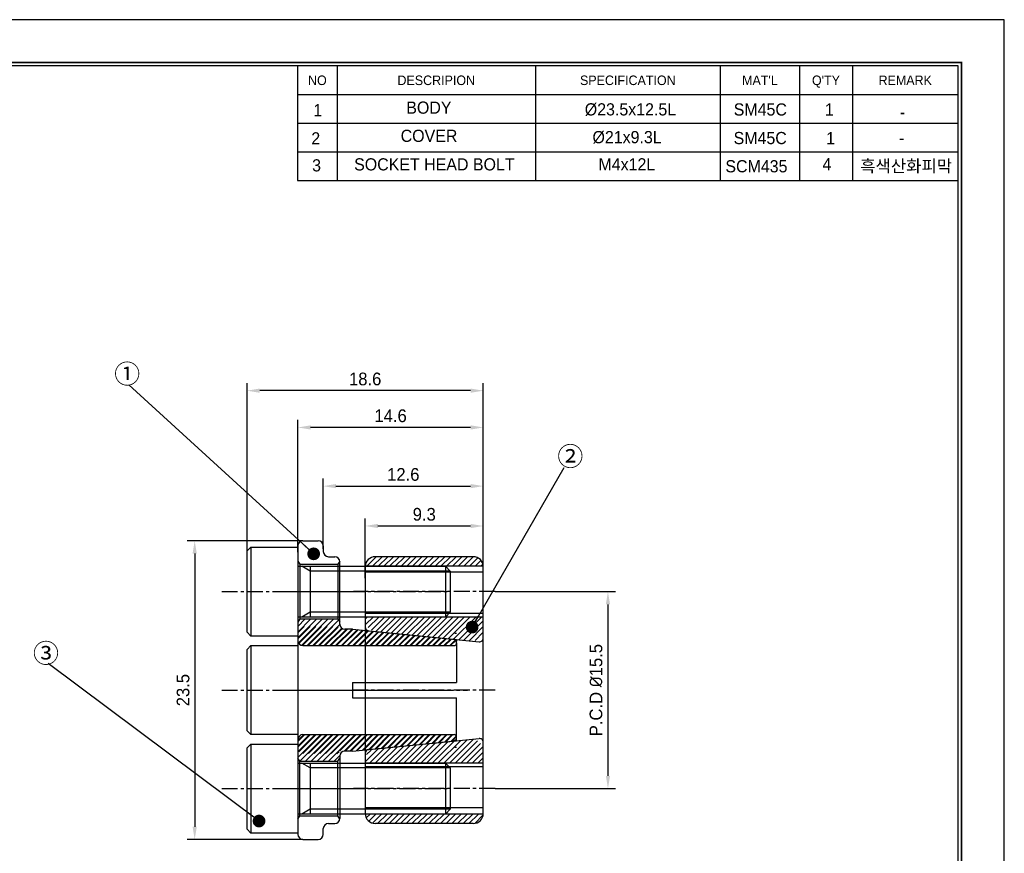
# Model space of a CAD drawing. Header units: millimetres. Extents: x -29 to 5648, y -387 to 1212.
# Tile 3 of 3: x 1723 to 1801, y 1147 to 1212. Entities that reach past the tile are written whole.
import ezdxf
from ezdxf.enums import TextEntityAlignment as Align

# ---------------------------------------------------------------- set-up
doc = ezdxf.new("R2010")
doc.units = ezdxf.units.MM
doc.linetypes.add('CENTER', pattern=[2, 1.25, -0.25, 0.25, -0.25])
doc.linetypes.add('PHANTOM', pattern=[2.5, 1.25, -0.25, 0.25, -0.25, 0.25, -0.25])
doc.layers.get('0').update_dxf_attribs({"linetype": 'CONTINUOUS'})
doc.layers.get('Defpoints').update_dxf_attribs({"linetype": 'CONTINUOUS'})
for name, color, linetype in [('5', 7, 'CONTINUOUS'), ('7', 7, 'CONTINUOUS'), ('CL', 1, 'CENTER'), ('EXTCNT-LMEC0', 7, 'CONTINUOUS'), ('FL', 3, 'CONTINUOUS'), ('가는실선', 1, 'CONTINUOUS'), ('가상선', 5, 'PHANTOM'), ('외형선', 3, 'CONTINUOUS'), ('중심선', 1, 'CENTER')]:
    doc.layers.add(name, color=color, linetype=linetype)
doc.styles.get("Standard").update_dxf_attribs({"font": 'gulim.ttc'})
doc.dimstyles.new('2.5', dxfattribs={"dimtxt": 2.5, "dimasz": 2.5, "dimexe": 0.6, "dimexo": 0, "dimgap": 0.4, "dimtad": 1, "dimdec": 3, "dimzin": 11, "dimdsep": 46, "dimtxsty": 'Standard', "dimcen": 0, "dimclrd": 5, "dimclre": 5, "dimclrt": 3, "dimadec": 0, "dimazin": 0, "dimtfac": 0.6, "dimtdec": 3, "dimtmove": 0, "dimatfit": 3, "dimfxl": 0, "dimtolj": 1, "dimtzin": 11, "dimarcsym": 0})

# ---------------------------------------------------------------- blocks, each defined once
blk = doc.blocks.new('란표제')
at = {"layer": '7', "color": 0}
for p, q in [((297, 210), (0, 210)), ((297, 0), (297, 210))]:
    blk.add_line(p, q, dxfattribs=at)
at = {"layer": '7'}
for p, q in [((190, 203), (190, 185.67)), ((196, 203), (196, 185.67)), ((226, 203), (226, 185.67)), ((254, 203), (254, 185.67)), ((266, 203), (266, 185.67)), ((274, 203), (274, 185.67)), ((190, 198.67), (290, 198.67)), ((190, 194.34), (290, 194.34)), ((190, 190), (290, 190)), ((190, 185.67), (290, 185.67))]:
    blk.add_line(p, q, dxfattribs=at)
at = {"layer": '7', "const_width": 0.25}
blk.add_lwpolyline([(290.5, 6.5), (290.5, 203.5), (10, 203.5), (10, 6.5)], close=True, dxfattribs=at)
at = {"layer": '7'}
blk.add_lwpolyline([(290, 7), (290, 203), (10.5, 203), (10.5, 7)], close=True, dxfattribs=at)
at = {"layer": '5', "ltscale": 0.5}
for tag, p, height in [('도번', (251.18, 15.64), 2.5), ('SCALE', (253.78, 9.55), 1.2), ('DATE', (277.02, 9.51), 1.2)]:
    blk.add_attdef(tag, p, '', height=height, dxfattribs=at)
at = {"layer": '7'}
for s, p in [('NO', (193, 200.83)), ('DESCRIPION', (211, 200.83)), ('SPECIFICATION', (240, 200.83)), ("MAT'L", (260, 200.83)), ("Q'TY", (270, 200.83)), ('REMARK', (282, 200.83))]:
    blk.add_text(s, height=1.444, dxfattribs=at).set_placement(p, align=Align.MIDDLE_CENTER)
for tag, p in [('필렛', (179.25, 10.9)), ('모따기', (179.25, 8.3))]:
    blk.add_attdef(tag, text='', height=1.15, dxfattribs=at).set_placement(p, align=Align.MIDDLE_LEFT)
blk = doc.blocks.new('*D2682')
at = {"color": 5, "lineweight": -2, "ltscale": 5}
for p, q in [((1745.09, 1170.33), (1745.09, 1180.75)), ((1759.689, 1168.301), (1759.689, 1180.75)), ((1758.689, 1180.15), (1746.09, 1180.15))]:
    blk.add_line(p, q, dxfattribs=at)
at = {"color": 5}
for points in [[(1746.09, 1180.317), (1746.09, 1179.984), (1745.09, 1180.15)], [(1758.689, 1179.984), (1758.689, 1180.317), (1759.689, 1180.15)]]:
    blk.add_solid(points, dxfattribs=at)
at = {"layer": 'Defpoints', "color": 0}
for p in [(1745.09, 1180.15), (1745.09, 1170.33), (1759.689, 1168.301)]:
    blk.add_point(p, dxfattribs=at)
at = {"color": 3, "ltscale": 5, "insert": (1752.389, 1181.064), "char_height": 1, "attachment_point": 5}
blk.add_mtext('\\A1;\\A1;14.6', dxfattribs=at)
blk = doc.blocks.new('*D2683')
at = {"color": 5, "lineweight": -2, "ltscale": 5}
for p, q in [((1750.389, 1168.301), (1750.389, 1172.997)), ((1759.689, 1168.301), (1759.689, 1172.997)), ((1751.389, 1172.397), (1758.689, 1172.397))]:
    blk.add_line(p, q, dxfattribs=at)
at = {"color": 5}
for points in [[(1751.389, 1172.563), (1751.389, 1172.23), (1750.389, 1172.397)], [(1758.689, 1172.23), (1758.689, 1172.563), (1759.689, 1172.397)]]:
    blk.add_solid(points, dxfattribs=at)
at = {"layer": 'Defpoints', "color": 0}
for p in [(1759.689, 1172.397), (1750.389, 1168.301), (1759.689, 1168.301)]:
    blk.add_point(p, dxfattribs=at)
at = {"color": 3, "ltscale": 5, "insert": (1755.039, 1173.309), "char_height": 1, "attachment_point": 5}
blk.add_mtext('\\A1;9.3', dxfattribs=at)
blk = doc.blocks.new('*D2684')
at = {"color": 5, "lineweight": -2, "ltscale": 5}
for p, q in [((1741.09, 1170.43), (1741.09, 1183.646)), ((1758.689, 1183.046), (1742.09, 1183.046)), ((1759.689, 1166.68), (1759.689, 1183.646))]:
    blk.add_line(p, q, dxfattribs=at)
at = {"color": 5}
for points in [[(1742.09, 1183.213), (1742.09, 1182.879), (1741.09, 1183.046)], [(1758.689, 1182.879), (1758.689, 1183.213), (1759.689, 1183.046)]]:
    blk.add_solid(points, dxfattribs=at)
at = {"layer": 'Defpoints', "color": 0}
for p in [(1741.09, 1183.046), (1741.09, 1170.43), (1759.689, 1166.68)]:
    blk.add_point(p, dxfattribs=at)
at = {"color": 3, "ltscale": 5, "insert": (1750.389, 1183.96), "char_height": 1, "attachment_point": 5}
blk.add_mtext('\\A1;\\A1;18.6', dxfattribs=at)
blk = doc.blocks.new('SAPL-A-7-21-B')
at = {"ltscale": 5}
h = blk.add_hatch(dxfattribs=at)
h.set_pattern_fill('ANSI31', color=5, scale=0.1, style=0)
h.set_pattern_definition([(45, (-1514.0507, -1243.7629), (-0.224506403, 0.224506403), [])])
h.paths.add_polyline_path([(12.5, -3.7, 0.414214), (12.3, -3.5), (0.4, -3.5, 0.414214), (0, -3.9), (0, -5.35), (0.166, -5.6), (3.134, -5.6), (3.3, -5.35), (3.3, -5.2, -0.414214), (3.7, -4.8), (4.3, -4.8), (12.23, -4.007, 0.385317), (12.5, -3.709)])
h.paths.add_polyline_path([(12.23, 4.007), (4.3, 4.8), (3.7, 4.8, -0.414214), (3.3, 5.2), (3.3, 5.35), (3.134, 5.6), (0.166, 5.6), (0, 5.35), (0, 3.9, 0.414214), (0.4, 3.5), (12.3, 3.5, 0.414214), (12.5, 3.7, 0.007084), (12.5, 3.709, 0.385317)])
at = {"layer": '가상선'}
for p, q in [((12.365, 4.494), (12.5, 4.48)), ((12.365, 3.994), (12.5, 3.98)), ((12.5, 3.98), (12.5, 3.844)), ((12.5, -3.98), (12.5, -3.844)), ((12.365, -3.994), (12.5, -3.98)), ((12.365, -4.494), (12.5, -4.48))]:
    blk.add_line(p, q, dxfattribs=at)
at = {"layer": '외형선'}
for p, q in [((0.4, 11.75), (1.6, 11.75)), ((0, 11.35), (0, -11.35)), ((2, 11.35), (2, 10.9)), ((0.003, 10.146), (0.166, 9.9)), ((2.4, 10.5), (2.9, 10.5)), ((3.297, 10.146), (3.134, 9.9)), ((3.3, 5.2), (3.3, 10.1)), ((0.166, 9.9), (0.166, 5.6)), ((0.166, 9.9), (3.134, 9.9)), ((3.134, 9.9), (3.134, 5.6)), ((0.166, 5.6), (0, 5.35)), ((0.166, 5.6), (3.134, 5.6)), ((3.134, 5.6), (3.3, 5.35)), ((4.3, 4.8), (3.7, 4.8)), ((4.3, 4.8), (12.23, 4.007)), ((0.4, 3.5), (12.3, 3.5)), ((0.4, 3.5), (12.3, 3.5)), ((12.5, 3.709), (12.5, 0.6)), ((4.3, 0.6), (12.5, 0.6)), ((4.3, 0.6), (4.3, -0.6)), ((4.3, -0.6), (12.5, -0.6)), ((12.5, -3.709), (12.5, -0.6)), ((0.4, -3.5), (12.3, -3.5)), ((0.4, -3.5), (12.3, -3.5)), ((4.3, -4.8), (12.23, -4.007)), ((0.166, -5.6), (0, -5.35)), ((3.134, -5.6), (3.3, -5.35)), ((3.3, -5.2), (3.3, -10.1)), ((4.3, -4.8), (3.7, -4.8)), ((0.166, -9.9), (0.166, -5.6)), ((0.166, -5.6), (3.134, -5.6)), ((3.134, -9.9), (3.134, -5.6)), ((0.003, -10.146), (0.166, -9.9)), ((0.166, -9.9), (3.134, -9.9)), ((3.297, -10.146), (3.134, -9.9)), ((2.4, -10.5), (2.9, -10.5)), ((2, -11.35), (2, -10.9)), ((0.4, -11.75), (1.6, -11.75))]:
    blk.add_line(p, q, dxfattribs=at)
for centre, radius, start, end in [((0.4, 11.35), 0.4, 90, 180), ((1.6, 11.35), 0.4, 0, 90), ((2.4, 10.9), 0.4, 180, 270), ((2.9, 10.1), 0.4, 0, 90), ((3.7, 5.2), 0.4, 180, 270), ((0.4, 3.9), 0.4, 180, 270), ((12.2, 3.709), 0.3, 0, 84.29), ((12.3, 3.7), 0.2, 270, 0), ((0.4, -3.9), 0.4, 90, 180), ((12.2, -3.709), 0.3, 275.71, 0), ((12.3, -3.7), 0.2, 0, 90), ((3.7, -5.2), 0.4, 90, 180), ((2.4, -10.9), 0.4, 90, 180), ((2.9, -10.1), 0.4, 270, 0), ((0.4, -11.35), 0.4, 180, 270), ((1.6, -11.35), 0.4, 270, 0)]:
    blk.add_arc(centre, radius, start, end, dxfattribs=at)
at = {"layer": '중심선'}
for p, q in [((-1, 7.75), (4.3, 7.75)), ((-1, 0), (13.344, 0)), ((-1, -7.75), (4.3, -7.75))]:
    blk.add_line(p, q, dxfattribs=at)
blk = doc.blocks.new('SAPL-A-7-21-C')
at = {"ltscale": 5}
h = blk.add_hatch(dxfattribs=at)
h.set_pattern_fill('ANSI31', color=5, scale=0.1, style=0)
h.set_pattern_definition([(45, (-765.08552, -705.62848), (-0.2245064, 0.2245064), [])])
h.paths.add_polyline_path([(0.8, -10.5), (8.5, -10.5, 0.396012), (9.298, -9.75), (6.322, -9.75), (0.002, -9.75, 0.396012)])
h.paths.add_polyline_path([(0.81, -4.624, 0.385317), (0, -5.519), (0, -5.75), (6.322, -5.75), (9.3, -5.75), (9.3, -4.769, 0.443713), (8.31, -3.874), (7.201, -3.985), (6.931, -4.012)])
h.paths.add_polyline_path([(7.201, 3.985), (8.31, 3.874, 0.443713), (9.3, 4.769), (9.3, 5.75), (6.322, 5.75), (0, 5.75), (0, 5.519, 0.385317), (0.81, 4.624), (6.931, 4.012)])
h.paths.add_polyline_path([(6.322, 9.75), (9.298, 9.75, 0.396012), (8.5, 10.5), (0.8, 10.5, 0.396012), (0.002, 9.75)])
at = {"layer": '가는실선'}
for p, q in [((9.3, 9.75), (0, 9.75)), ((9.3, 5.75), (0.057, 5.75)), ((9.3, -5.75), (0.057, -5.75)), ((9.3, -9.75), (0, -9.75))]:
    blk.add_line(p, q, dxfattribs=at)
at = {"layer": '외형선'}
for p, q in [((8.5, 10.5), (0.8, 10.5)), ((0, 9.7), (0, -9.7)), ((9.3, -9.7), (9.3, 9.7)), ((9.3, 9.271), (0, 9.271)), ((9.3, 6.029), (0, 6.029)), ((0.27, 4.678), (8.97, 3.808)), ((0.27, -4.678), (8.97, -3.808)), ((9.3, -6.029), (0, -6.029)), ((9.3, -9.271), (0, -9.271)), ((8.5, -10.5), (0.8, -10.5))]:
    blk.add_line(p, q, dxfattribs=at)
for centre, radius, start, end in [((0.8, 9.7), 0.8, 90, 180), ((8.5, 9.7), 0.8, 0, 90), ((0.3, 4.976), 0.3, 180, 264.29), ((9, 4.106), 0.3, 264.29, 0), ((9, -4.106), 0.3, 0, 95.71), ((0.3, -4.976), 0.3, 95.71, 180), ((0.8, -9.7), 0.8, 180, 270), ((8.5, -9.7), 0.8, 270, 0)]:
    blk.add_arc(centre, radius, start, end, dxfattribs=at)
at = {"layer": '중심선'}
for p, q in [((10.23, 7.75), (-0.93, 7.75)), ((10.23, 0), (-0.93, 0)), ((10.23, -7.75), (-0.93, -7.75))]:
    blk.add_line(p, q, dxfattribs=at)
blk = doc.blocks.new('*D2685')
at = {"color": 5, "lineweight": -2, "ltscale": 5}
for p, q in [((1747.09, 1170.605), (1747.09, 1176.132)), ((1759.689, 1169.23), (1759.689, 1176.132)), ((1748.09, 1175.532), (1758.689, 1175.532))]:
    blk.add_line(p, q, dxfattribs=at)
at = {"color": 5}
for points in [[(1748.09, 1175.699), (1748.09, 1175.366), (1747.09, 1175.532)], [(1758.689, 1175.366), (1758.689, 1175.699), (1759.689, 1175.532)]]:
    blk.add_solid(points, dxfattribs=at)
at = {"layer": 'Defpoints', "color": 0}
for p in [(1759.689, 1175.532), (1747.09, 1170.605), (1759.689, 1169.23)]:
    blk.add_point(p, dxfattribs=at)
at = {"color": 3, "ltscale": 5, "insert": (1753.389, 1176.446), "char_height": 1, "attachment_point": 5}
blk.add_mtext('\\A1;\\A1;12.6', dxfattribs=at)
blk = doc.blocks.new('*D2686')
at = {"color": 5, "lineweight": -2, "ltscale": 5}
for p, q in [((1745.49, 1171.23), (1736.366, 1171.23)), ((1736.966, 1170.23), (1736.966, 1148.73)), ((1745.49, 1147.73), (1736.366, 1147.73))]:
    blk.add_line(p, q, dxfattribs=at)
at = {"color": 5}
for points in [[(1737.133, 1170.23), (1736.799, 1170.23), (1736.966, 1171.23)], [(1736.799, 1148.73), (1737.133, 1148.73), (1736.966, 1147.73)]]:
    blk.add_solid(points, dxfattribs=at)
at = {"layer": 'Defpoints', "color": 0}
for p in [(1745.49, 1171.23), (1736.966, 1147.73), (1745.49, 1147.73)]:
    blk.add_point(p, dxfattribs=at)
at = {"color": 3, "ltscale": 5, "insert": (1736.053, 1159.48), "char_height": 1, "attachment_point": 5, "rotation": 90}
blk.add_mtext('\\A1;23.5', dxfattribs=at)
blk = doc.blocks.new('*D2687')
at = {"color": 5, "lineweight": -2, "ltscale": 5}
for p, q in [((1760.619, 1167.23), (1770.101, 1167.23)), ((1769.501, 1166.23), (1769.501, 1152.73)), ((1760.619, 1151.73), (1770.101, 1151.73))]:
    blk.add_line(p, q, dxfattribs=at)
at = {"color": 5}
for points in [[(1769.668, 1166.23), (1769.335, 1166.23), (1769.501, 1167.23)], [(1769.335, 1152.73), (1769.668, 1152.73), (1769.501, 1151.73)]]:
    blk.add_solid(points, dxfattribs=at)
at = {"layer": 'Defpoints', "color": 0}
for p in [(1760.619, 1167.23), (1760.619, 1151.73), (1769.501, 1151.73)]:
    blk.add_point(p, dxfattribs=at)
at = {"color": 3, "ltscale": 5, "insert": (1768.563, 1159.48), "char_height": 1, "attachment_point": 5, "rotation": 90}
blk.add_mtext('\\A1;\\A1;P.C.D {\\fISOCPEUR|b0|i0|c0|p22;%%C}15.5', dxfattribs=at)

msp = doc.modelspace()

# ---------------------------------------------------------------- hatches: boundary and pattern name
at = {"ltscale": 5}
h = msp.add_hatch(dxfattribs=at)
h.set_pattern_fill('ANSI31', color=5, scale=0.1, style=0)
h.set_pattern_definition([(45, (320.3805, 95.33286), (-0.224506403, 0.224506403), [])])
h.paths.add_polyline_path([(1757.5895, 1163.1886, 0.3853166), (1757.3194, 1163.4871), (1749.3895, 1164.2801), (1748.7895, 1164.2801, -0.4142136), (1748.3895, 1164.6801), (1748.3895, 1164.2301), (1748.2234, 1164.4801), (1745.2556, 1164.4801), (1745.0895, 1164.2301), (1745.0895, 1163.3801, 0.4142136), (1745.4895, 1162.9801), (1757.3895, 1162.9801, 0.4142136), (1757.5895, 1163.1801)])
h.paths.add_polyline_path([(1757.3895, 1155.9801), (1745.4895, 1155.9801, 0.4142136), (1745.0895, 1155.5801), (1745.0895, 1154.7301), (1745.2556, 1154.4801), (1748.2234, 1154.4801), (1748.3895, 1154.7301), (1748.3895, 1154.2802, -0.4142136), (1748.7895, 1154.6802), (1749.3895, 1154.6802), (1757.3194, 1155.4731, 0.3853166), (1757.5895, 1155.7716), (1757.5895, 1155.7801, 0.4142136)])

# ---------------------------------------------------------------- linework, layer by layer
at = {"layer": 'CL'}
for p, q in [((1739.0895, 1167.2301), (1757.0895, 1167.2301)), ((1739.0895, 1159.4801), (1757.0895, 1159.4801)), ((1739.0895, 1151.7301), (1757.0895, 1151.7301))]:
    msp.add_line(p, q, dxfattribs=at)
at = {"layer": 'EXTCNT-LMEC0'}
for p, q in [((1741.0895, 1170.4301), (1741.3895, 1170.7301)), ((1741.3895, 1170.7301), (1745.0895, 1170.7301)), ((1741.3895, 1170.7301), (1741.3895, 1163.7301)), ((1745.0895, 1170.7301), (1745.0895, 1163.7301)), ((1741.0895, 1164.0301), (1741.0895, 1170.4301)), ((1745.0895, 1169.2301), (1756.7106, 1169.2301)), ((1746.0458, 1169.2301), (1746.0458, 1165.2301)), ((1756.7106, 1169.2301), (1756.7106, 1165.2301)), ((1756.7106, 1169.2301), (1757.0895, 1168.8513)), ((1757.0895, 1168.8513), (1757.0895, 1165.609)), ((1756.7106, 1165.2301), (1745.0895, 1165.2301)), ((1757.0895, 1165.609), (1756.7106, 1165.2301)), ((1741.3895, 1163.7301), (1741.0895, 1164.0301)), ((1745.0895, 1163.7301), (1741.3895, 1163.7301)), ((1741.0895, 1162.6801), (1741.3895, 1162.9801)), ((1741.3895, 1162.9801), (1745.0895, 1162.9801)), ((1741.3895, 1162.9801), (1741.3895, 1155.9801)), ((1745.0895, 1162.9801), (1745.0895, 1155.9801)), ((1741.0895, 1156.2801), (1741.0895, 1162.6801)), ((1741.3895, 1155.9801), (1741.0895, 1156.2801)), ((1745.0895, 1155.9801), (1741.3895, 1155.9801)), ((1741.0895, 1154.9301), (1741.3895, 1155.2301)), ((1741.3895, 1155.2301), (1745.0895, 1155.2301)), ((1741.3895, 1155.2301), (1741.3895, 1148.2301)), ((1745.0895, 1155.2301), (1745.0895, 1148.2301)), ((1741.0895, 1148.5301), (1741.0895, 1154.9301)), ((1745.0895, 1153.7301), (1756.7106, 1153.7301)), ((1746.0458, 1153.7301), (1746.0458, 1149.7301)), ((1756.7106, 1153.7301), (1756.7106, 1149.7301)), ((1756.7106, 1153.7301), (1757.0895, 1153.3513)), ((1757.0895, 1153.3513), (1757.0895, 1150.109)), ((1756.7106, 1149.7301), (1745.0895, 1149.7301)), ((1757.0895, 1150.109), (1756.7106, 1149.7301)), ((1741.3895, 1148.2301), (1741.0895, 1148.5301)), ((1745.0895, 1148.2301), (1741.3895, 1148.2301))]:
    msp.add_line(p, q, dxfattribs=at)
at = {"layer": 'FL'}
for p, q in [((1746.0458, 1168.8513), (1745.3895, 1169.2301)), ((1757.0895, 1168.8513), (1746.0458, 1168.8513)), ((1746.0458, 1165.609), (1745.3895, 1165.2301)), ((1757.0895, 1165.609), (1746.0458, 1165.609)), ((1746.0458, 1153.3513), (1745.3895, 1153.7301)), ((1757.0895, 1153.3513), (1746.0458, 1153.3513)), ((1746.0458, 1150.109), (1745.3895, 1149.7301)), ((1757.0895, 1150.109), (1746.0458, 1150.109))]:
    msp.add_line(p, q, dxfattribs=at)

# ---------------------------------------------------------------- block references
at = {"ltscale": 5, "xscale": 0.5199995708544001, "yscale": 0.5199995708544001, "zscale": 0.5199995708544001}
msp.add_blockref('란표제', (1646.2648, 1103.0385), dxfattribs=at)
at = {"ltscale": 5}
for name, p in [('SAPL-A-7-21-B', (1745.0895, 1159.4801)), ('SAPL-A-7-21-C', (1750.3886, 1159.4801))]:
    msp.add_blockref(name, p, dxfattribs=at)

# ---------------------------------------------------------------- texts
at = {"ltscale": 5, "char_height": 0.96, "attachment_point": 1}
for s, insert, width in [('{\\C3;1}', (1746.3093, 1205.6013), 1.209824), ('{\\C3;BODY}', (1753.6242, 1205.8004), 8.771478), ('{\\fGulim|b0|i0|c0|p22;\\C3;%%C\\fGulim|b0|i0|c129|p50;23.5x12.5L}', (1767.6756, 1205.6623), 2.619397), ('{\\C3;SM45C}', (1779.4016, 1205.6547), 2.619397), ('{\\C3;1}', (1786.5823, 1205.6523), 2.619397), ('{\\C3;-}', (1792.4838, 1205.4476), 2.619397), ('{\\C3;2}', (1746.1485, 1203.3806), 1.209824), ('{\\C3;COVER}', (1753.1818, 1203.58), 8.771478), ('{\\fGulim|b0|i0|c0|p22;\\C3;%%C\\fGulim|b0|i0|c129|p50;21x9.3L}', (1768.2829, 1203.4778), 2.619397), ('{\\C3;SM45C}', (1779.3936, 1203.4059), 2.619397), ('{\\C3;1}', (1786.6788, 1203.3994), 2.619397), ('{\\C3;-}', (1792.4194, 1203.42), 2.619397), ('{\\C3;3}', (1746.2128, 1201.2564), 1.209824), ('{\\C3;SOCKET HEAD BOLT}', (1749.5186, 1201.3344), 13.276141), ('{\\C3;M4x12L}', (1768.7535, 1201.3376), 2.619397), ('{\\C3;SCM435}', (1778.746, 1201.1852), 2.619397), ('{\\C3;4}', (1786.3892, 1201.3436), 2.619397), ('{\\C3;흑색산화피막}', (1789.3605, 1201.1993), 2.619397)]:
    msp.add_mtext(s, dxfattribs=dict(at, insert=insert, width=width))
at = {"color": 3, "ltscale": 5, "char_height": 1.5, "width": 4.744568, "attachment_point": 7}
for s, insert in [('{\\fGulim|b0|i0|c129|p34;①}', (1730.6264, 1183.4372)), ('{\\fGulim|b0|i0|c129|p34;②}', (1765.5137, 1176.9486)), ('{\\fGulim|b0|i0|c129|p34;③}', (1724.234, 1161.4567))]:
    msp.add_mtext(s, dxfattribs=dict(at, insert=insert))

# ---------------------------------------------------------------- dimensions: what is measured, and where the dimension line sits
at = {"ltscale": 5}
for base, p1, p2, text, picture, middle in [((1741.0895, 1183.0462), (1759.6886, 1166.6802), (1741.0895, 1170.4301), '\\A1;18.6', '*D2684', (1750.3891, 1183.9601)), ((1745.0895, 1180.1503), (1759.6886, 1168.3013), (1745.0895, 1170.3301), '\\A1;14.6', '*D2682', (1752.3891, 1181.0643)), ((1759.6886, 1175.5324), (1747.0895, 1170.6051), (1759.6886, 1169.2301), '\\A1;12.6', '*D2685', (1753.3891, 1176.4464))]:
    dim = msp.add_linear_dim(base=base, p1=p1, p2=p2, text=text, dimstyle='2.5', override={"dimtxt": 1, "dimasz": 1, "dimtxsty": 'Standard'}, dxfattribs=at)
    dim.commit()
    dim.dimension.update_dxf_attribs({"geometry": picture, "text_midpoint": middle})
dim = msp.add_linear_dim(base=(1759.6886, 1172.3965), p1=(1750.3886, 1168.3013), p2=(1759.6886, 1168.3013), dimstyle='2.5', override={"dimtxt": 1, "dimasz": 1, "dimtxsty": 'Standard'}, dxfattribs=at)
dim.commit()
dim.dimension.update_dxf_attribs({"geometry": '*D2683', "text_midpoint": (1755.0386, 1173.3092)})
dim = msp.add_linear_dim(base=(1736.966, 1147.7301), p1=(1745.4895, 1171.2301), p2=(1745.4895, 1147.7301), angle=90, dimstyle='2.5', override={"dimtxt": 1, "dimasz": 1, "dimtxsty": 'Standard'}, dxfattribs=at)
dim.commit()
dim.dimension.update_dxf_attribs({"geometry": '*D2686', "text_midpoint": (1736.0533, 1159.4801)})
dim = msp.add_linear_dim(base=(1769.5014, 1151.7301), p1=(1760.6186, 1167.2301), p2=(1760.6186, 1151.7301), angle=90, text='\\A1;P.C.D {\\fISOCPEUR|b0|i0|c0|p22;%%C}<>', dimstyle='2.5', override={"dimtxt": 1, "dimasz": 1, "dimtxsty": 'Standard'}, dxfattribs=at)
dim.commit()
dim.dimension.update_dxf_attribs({"geometry": '*D2687', "text_midpoint": (1768.5628, 1159.4801)})

# ---------------------------------------------------------------- leaders
for points in [[(1746.3322, 1170.205), (1731.7859, 1183.5026)], [(1758.8053, 1164.4354), (1766.0485, 1177.0016)], [(1742.0294, 1149.1778), (1725.4342, 1161.5615)]]:
    msp.add_leader(points, dimstyle='2.5', override={"dimasz": 1, "dimldrblk": 'Dot'}, dxfattribs=at)

doc.saveas('drawing.dxf')
